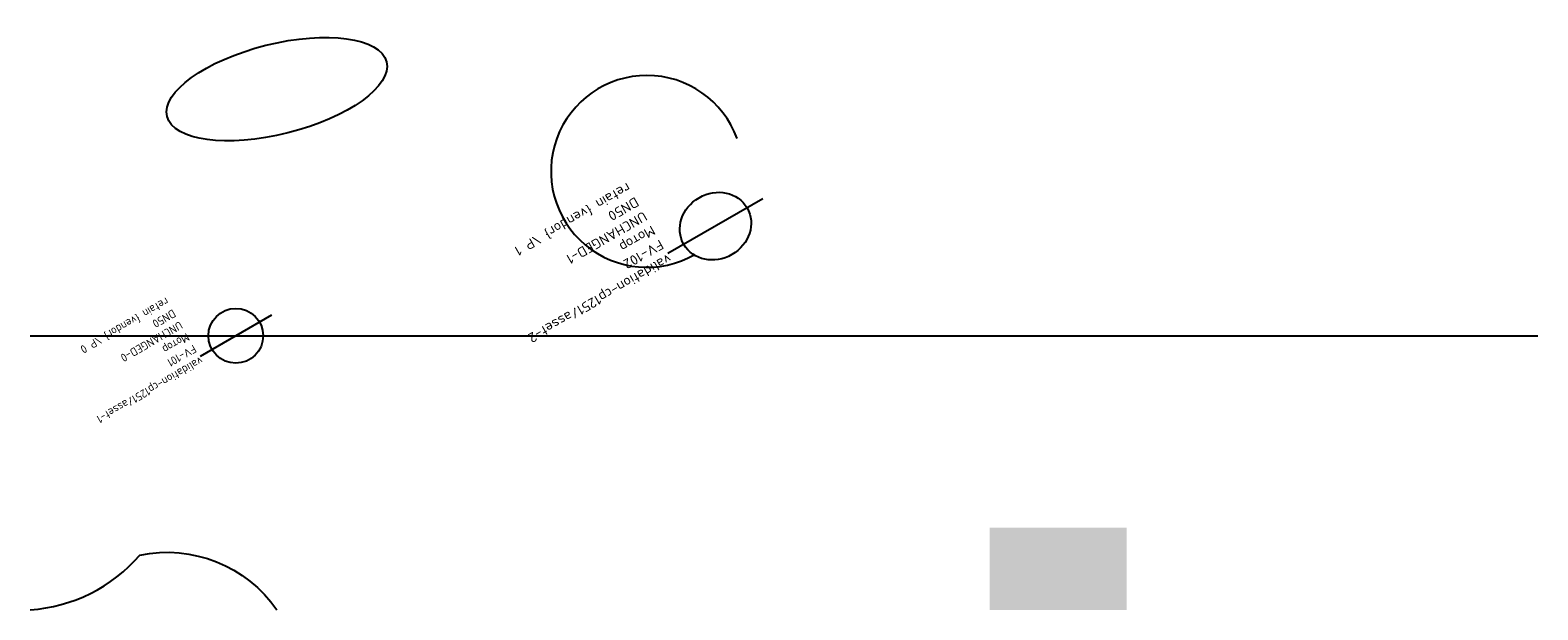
# Model space of a CAD drawing. Header units: metres. Extents: x 0 to 110, y 0 to 42.
import ezdxf

# ---------------------------------------------------------------- set-up
doc = ezdxf.new("R2010")
doc.units = ezdxf.units.M
doc.layers.add('LABEL', color=2, linetype='Continuous')
doc.layers.add('PIPE', color=3, linetype='Continuous')
doc.styles.add('textstyle3', font='Standard')
doc.styles.add('textstyle4', font='Standard', dxfattribs={"width": 1.111111})

# ---------------------------------------------------------------- blocks, each defined once
blk = doc.blocks.new('ASSET')
blk.add_line((-3, 0), (3, 0))
blk.add_circle((0, 0), 2)
at = {"layer": 'LABEL', "style": 'textstyle3'}
for tag, p in [('ICT_ID', (3, 0)), ('TAG', (3, -1)), ('MODEL', (3, -2)), ('SERIAL', (3, -3)), ('SIZE', (3, -4)), ('VENDOR_PRIVATE', (3, -5))]:
    blk.add_attdef(tag, p, '', height=0.6, dxfattribs=at)

msp = doc.modelspace()

# ---------------------------------------------------------------- hatches: boundary and pattern name
msp.add_hatch(color=5).paths.add_polyline_path([(70, 0), (80, 0), (80, 6), (70, 6)], flags=0)

# ---------------------------------------------------------------- linework, layer by layer
msp.add_lwpolyline([(0, 0, 0.2), (8, 4, -0.3), (18, 0)], format="xyb")
msp.add_arc((45, 32), 7, 20, 300)
msp.add_ellipse((18, 38), major_axis=(8, 2), ratio=0.4)
at = {"layer": 'PIPE'}
msp.add_line((0, 20), (110, 20), dxfattribs=at)

# ---------------------------------------------------------------- block references
ref = msp.add_blockref('ASSET', (50, 28), dxfattribs=dict(at, xscale=1.333333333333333, yscale=1.2, rotation=210))
ref.add_attrib('ICT_ID', 'validation-cp1251/asset-2', (46.54, 26), dxfattribs={"layer": 'LABEL', "height": 0.72, "rotation": -150, "style": 'textstyle4', "width": 1.111111})
ref.add_attrib('TAG', 'FV-102', (45.94, 27.04), dxfattribs={"layer": 'LABEL', "height": 0.72, "rotation": -150, "style": 'textstyle4', "width": 1.111111})
ref.add_attrib('MODEL', 'Мотор', (45.34, 28.08), dxfattribs={"layer": '0', "height": 0.72, "rotation": -150, "style": 'textstyle4', "width": 1.111111})
ref.add_attrib('SERIAL', 'UNCHANGED-1', (44.74, 29.12), dxfattribs={"layer": 'LABEL', "height": 0.72, "rotation": -150, "style": 'textstyle4', "width": 1.111111})
ref.add_attrib('SIZE', 'DN50', (44.14, 30.16), dxfattribs={"layer": 'LABEL', "height": 0.72, "rotation": -150, "style": 'textstyle4', "width": 1.111111})
ref.add_attrib('VENDOR_PRIVATE', 'retain {vendor} \\P 1', (43.54, 31.2), dxfattribs={"layer": 'LABEL', "height": 0.72, "rotation": -150, "style": 'textstyle4', "width": 1.111111})
ref = msp.add_blockref('ASSET', (15, 20), dxfattribs=dict(at, rotation=210))
ref.add_attrib('ICT_ID', 'validation-cp1251/asset-1', (12.4, 18.5), dxfattribs={"layer": 'LABEL', "height": 0.6, "rotation": -150, "style": 'textstyle3'})
ref.add_attrib('TAG', 'FV-101', (11.9, 19.37), dxfattribs={"layer": 'LABEL', "height": 0.6, "rotation": -150, "style": 'textstyle3'})
ref.add_attrib('MODEL', 'Мотор', (11.4, 20.23), dxfattribs={"layer": '0', "height": 0.6, "rotation": -150, "style": 'textstyle3'})
ref.add_attrib('SERIAL', 'UNCHANGED-0', (10.9, 21.1), dxfattribs={"layer": 'LABEL', "height": 0.6, "rotation": -150, "style": 'textstyle3'})
ref.add_attrib('SIZE', 'DN50', (10.4, 21.96), dxfattribs={"layer": 'LABEL', "height": 0.6, "rotation": -150, "style": 'textstyle3'})
ref.add_attrib('VENDOR_PRIVATE', 'retain {vendor} \\P 0', (9.9, 22.83), dxfattribs={"layer": 'LABEL', "height": 0.6, "rotation": -150, "style": 'textstyle3'})

doc.saveas('drawing.dxf')
